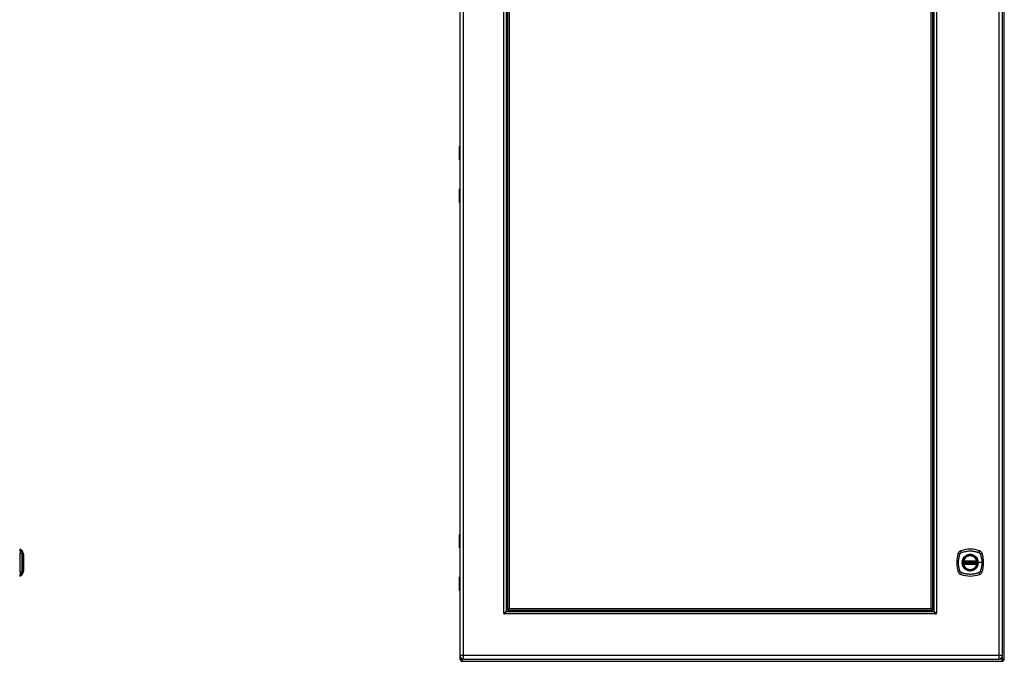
# Model space of a CAD drawing. Header units: inches. Extents: x 23 to 211, y 16 to 130.
# Tile 2 of 11: x 79 to 123, y 44 to 72. Entities that reach past the tile are written whole.
import ezdxf

# ---------------------------------------------------------------- set-up
doc = ezdxf.new("R2010")
doc.units = ezdxf.units.IN
doc.header["$MEASUREMENT"] = 0
doc.layers.add('Visible Edges(ANSI)', color=7, linetype='Continuous', lineweight=25)
doc.layers.add('Visible Tangent Edges(ANSI)', color=7, linetype='Continuous', lineweight=25)

msp = doc.modelspace()

# ---------------------------------------------------------------- linework, layer by layer
at = {"layer": 'Visible Edges(ANSI)'}
for p, q in [((122.711, 43.609), (122.711, 103.411)), ((98.713, 103.25), (98.713, 43.769)), ((122.631, 43.769), (122.631, 103.25)), ((100.744, 101.304), (100.744, 45.715)), ((100.803, 101.263), (100.803, 45.756)), ((100.881, 101.184), (100.881, 45.835)), ((119.481, 45.835), (119.481, 101.184)), ((119.56, 45.756), (119.56, 101.263)), ((119.619, 45.715), (119.619, 101.304)), ((98.711, 80.81), (98.711, 66.209)), ((98.693, 65.605), (98.693, 66.189)), ((98.713, 65.589), (98.709, 65.589)), ((98.711, 65.589), (98.711, 64.329)), ((98.693, 63.729), (98.693, 64.313)), ((98.709, 64.329), (98.713, 64.329)), ((98.711, 63.709), (98.711, 49.108)), ((98.693, 48.504), (98.693, 49.088)), ((79.317, 48.381), (79.317, 48.449)), ((79.317, 48.381), (79.317, 48.27)), ((79.317, 47.446), (79.317, 48.27)), ((79.41, 48.375), (79.472, 48.215)), ((98.713, 48.488), (98.709, 48.488)), ((98.711, 48.488), (98.711, 47.228)), ((120.91, 47.897), (121.503, 47.897)), ((121.503, 47.819), (120.91, 47.819)), ((120.914, 47.917), (121.499, 47.917)), ((121.499, 47.799), (120.914, 47.799)), ((79.317, 47.446), (79.317, 47.336)), ((79.317, 47.268), (79.317, 47.336)), ((79.472, 47.501), (79.41, 47.342)), ((98.693, 46.628), (98.693, 47.212)), ((98.709, 47.228), (98.713, 47.228)), ((98.711, 46.608), (98.711, 43.609)), ((100.762, 45.697), (119.601, 45.697)), ((100.803, 45.756), (100.881, 45.835)), ((100.803, 45.756), (119.56, 45.756)), ((100.881, 45.835), (119.481, 45.835)), ((119.481, 45.835), (119.56, 45.756)), ((98.81, 43.51), (122.612, 43.51)), ((98.874, 43.608), (122.47, 43.608))]:
    msp.add_line(p, q, dxfattribs=at)
at = {"layer": 'Visible Edges(ANSI)', "flags": 128}
for points in [[(79.472, 47.503), (79.472, 47.503), (79.472, 47.505), (79.472, 47.507), (79.472, 47.51), (79.472, 47.514), (79.472, 47.518), (79.472, 47.524), (79.472, 47.53), (79.472, 47.537), (79.472, 47.545), (79.472, 47.554), (79.472, 47.563), (79.472, 47.573), (79.472, 47.583), (79.472, 47.595), (79.472, 47.607), (79.472, 47.619), (79.472, 47.633), (79.472, 47.646), (79.472, 47.66), (79.472, 47.675), (79.472, 47.69), (79.472, 47.706), (79.472, 47.722), (79.472, 47.738), (79.472, 47.755), (79.472, 47.772), (79.472, 47.789), (79.472, 47.806), (79.472, 47.823), (79.472, 47.841), (79.472, 47.858), (79.472, 47.875), (79.472, 47.893), (79.472, 47.91), (79.472, 47.928), (79.472, 47.945), (79.472, 47.961), (79.472, 47.978), (79.472, 47.994), (79.472, 48.01), (79.472, 48.026), (79.472, 48.041), (79.472, 48.056), (79.472, 48.07), (79.472, 48.084), (79.472, 48.097), (79.472, 48.109), (79.472, 48.121), (79.472, 48.133), (79.472, 48.143), (79.472, 48.153), (79.472, 48.163), (79.472, 48.171), (79.472, 48.179), (79.472, 48.186), (79.472, 48.192), (79.472, 48.198), (79.472, 48.203), (79.472, 48.206), (79.472, 48.209), (79.472, 48.212), (79.472, 48.213), (79.472, 48.213)], [(120.898, 47.911), (120.898, 47.911), (120.898, 47.911), (120.898, 47.911), (120.898, 47.91), (120.898, 47.91), (120.898, 47.909), (120.898, 47.909), (120.898, 47.908), (120.898, 47.907), (120.897, 47.906), (120.897, 47.905), (120.897, 47.904), (120.897, 47.903), (120.897, 47.902), (120.897, 47.9), (120.896, 47.899), (120.896, 47.898), (120.896, 47.896), (120.896, 47.895), (120.896, 47.893), (120.895, 47.892), (120.895, 47.89), (120.895, 47.888), (120.895, 47.887)], [(120.895, 47.829), (120.895, 47.828), (120.895, 47.826), (120.895, 47.825), (120.896, 47.823), (120.896, 47.822), (120.896, 47.82), (120.896, 47.819), (120.896, 47.817), (120.897, 47.816), (120.897, 47.815), (120.897, 47.813), (120.897, 47.812), (120.897, 47.811), (120.897, 47.81), (120.898, 47.809), (120.898, 47.808), (120.898, 47.807), (120.898, 47.807), (120.898, 47.806), (120.898, 47.806), (120.898, 47.805), (120.898, 47.805), (120.898, 47.805), (120.898, 47.805)], [(121.518, 47.887), (121.518, 47.888), (121.518, 47.89), (121.518, 47.892), (121.518, 47.893), (121.518, 47.895), (121.517, 47.896), (121.517, 47.898), (121.517, 47.899), (121.517, 47.9), (121.517, 47.902), (121.516, 47.903), (121.516, 47.904), (121.516, 47.905), (121.516, 47.906), (121.516, 47.907), (121.516, 47.908), (121.516, 47.909), (121.515, 47.909), (121.515, 47.91), (121.515, 47.91), (121.515, 47.911), (121.515, 47.911), (121.515, 47.911), (121.515, 47.911)], [(121.515, 47.805), (121.515, 47.805), (121.515, 47.805), (121.515, 47.805), (121.515, 47.806), (121.515, 47.806), (121.515, 47.807), (121.516, 47.807), (121.516, 47.808), (121.516, 47.809), (121.516, 47.81), (121.516, 47.811), (121.516, 47.812), (121.516, 47.813), (121.517, 47.815), (121.517, 47.816), (121.517, 47.817), (121.517, 47.819), (121.517, 47.82), (121.518, 47.822), (121.518, 47.823), (121.518, 47.825), (121.518, 47.826), (121.518, 47.828), (121.518, 47.829)], [(100.645, 45.633), (100.645, 45.633), (100.645, 45.633), (100.645, 45.633), (100.645, 45.633), (100.645, 45.633), (100.646, 45.634), (100.646, 45.634), (100.646, 45.634), (100.646, 45.634), (100.647, 45.634), (100.647, 45.635), (100.647, 45.635), (100.648, 45.635), (100.648, 45.635), (100.648, 45.635), (100.649, 45.636), (100.649, 45.636), (100.649, 45.636), (100.65, 45.636), (100.65, 45.636), (100.65, 45.636), (100.65, 45.636), (100.65, 45.636), (100.651, 45.637)], [(100.651, 45.637), (100.657, 45.64), (100.663, 45.643), (100.669, 45.646), (100.675, 45.65), (100.681, 45.653), (100.687, 45.656), (100.692, 45.659), (100.697, 45.663), (100.703, 45.666), (100.708, 45.669), (100.712, 45.672), (100.717, 45.676), (100.721, 45.679), (100.725, 45.682), (100.728, 45.686), (100.731, 45.689), (100.734, 45.692), (100.737, 45.695), (100.739, 45.699), (100.741, 45.702), (100.742, 45.705), (100.743, 45.708), (100.743, 45.712), (100.744, 45.715)], [(100.683, 45.604), (100.683, 45.604), (100.683, 45.604), (100.683, 45.603), (100.683, 45.603), (100.683, 45.603), (100.682, 45.603), (100.682, 45.602), (100.682, 45.602), (100.682, 45.602), (100.682, 45.602), (100.682, 45.601), (100.681, 45.601), (100.681, 45.601), (100.681, 45.6), (100.681, 45.6), (100.68, 45.6), (100.68, 45.599), (100.68, 45.599), (100.68, 45.599), (100.68, 45.599), (100.68, 45.599), (100.68, 45.598), (100.679, 45.598), (100.679, 45.598)], [(100.762, 45.697), (100.758, 45.697), (100.755, 45.696), (100.752, 45.695), (100.748, 45.694), (100.745, 45.692), (100.742, 45.69), (100.739, 45.688), (100.735, 45.685), (100.732, 45.682), (100.729, 45.678), (100.726, 45.674), (100.722, 45.67), (100.719, 45.666), (100.716, 45.661), (100.713, 45.656), (100.709, 45.651), (100.706, 45.646), (100.703, 45.64), (100.699, 45.634), (100.696, 45.628), (100.693, 45.622), (100.69, 45.616), (100.686, 45.61), (100.683, 45.604)], [(119.679, 45.604), (119.676, 45.61), (119.673, 45.616), (119.669, 45.622), (119.666, 45.628), (119.663, 45.634), (119.66, 45.64), (119.656, 45.646), (119.653, 45.651), (119.65, 45.656), (119.647, 45.661), (119.643, 45.666), (119.64, 45.67), (119.637, 45.674), (119.634, 45.678), (119.63, 45.682), (119.627, 45.685), (119.624, 45.688), (119.62, 45.69), (119.617, 45.692), (119.614, 45.694), (119.611, 45.695), (119.607, 45.696), (119.604, 45.697), (119.601, 45.697)], [(119.619, 45.715), (119.619, 45.712), (119.619, 45.708), (119.62, 45.705), (119.622, 45.702), (119.624, 45.699), (119.626, 45.695), (119.628, 45.692), (119.631, 45.689), (119.634, 45.686), (119.638, 45.682), (119.641, 45.679), (119.646, 45.676), (119.65, 45.673), (119.655, 45.669), (119.66, 45.666), (119.665, 45.663), (119.67, 45.659), (119.676, 45.656), (119.681, 45.653), (119.687, 45.65), (119.693, 45.646), (119.699, 45.643), (119.706, 45.64), (119.712, 45.637)], [(119.683, 45.598), (119.683, 45.598), (119.683, 45.598), (119.683, 45.599), (119.683, 45.599), (119.682, 45.599), (119.682, 45.599), (119.682, 45.599), (119.682, 45.6), (119.682, 45.6), (119.681, 45.6), (119.681, 45.601), (119.681, 45.601), (119.681, 45.601), (119.681, 45.602), (119.68, 45.602), (119.68, 45.602), (119.68, 45.602), (119.68, 45.603), (119.68, 45.603), (119.68, 45.603), (119.68, 45.603), (119.679, 45.604), (119.679, 45.604), (119.679, 45.604)], [(119.712, 45.637), (119.712, 45.636), (119.712, 45.636), (119.712, 45.636), (119.713, 45.636), (119.713, 45.636), (119.713, 45.636), (119.713, 45.636), (119.714, 45.636), (119.714, 45.635), (119.714, 45.635), (119.715, 45.635), (119.715, 45.635), (119.715, 45.635), (119.716, 45.634), (119.716, 45.634), (119.716, 45.634), (119.716, 45.634), (119.717, 45.634), (119.717, 45.633), (119.717, 45.633), (119.717, 45.633), (119.717, 45.633), (119.718, 45.633), (119.718, 45.633)]]:
    msp.add_lwpolyline(points, dxfattribs=at)
at = {"layer": 'Visible Edges(ANSI)'}
for radius in [0.32, 0.315]:
    msp.add_circle((121.207, 47.858), radius, dxfattribs=at)
for centre, radius, start, end in [((98.713, 66.189), 0.0197, 90.5386, 180), ((98.709, 65.605), 0.0157, 180, 270), ((98.709, 64.313), 0.0157, 90, 180), ((98.713, 63.729), 0.0197, 180, 269.4614), ((98.713, 49.088), 0.0197, 90.5386, 180), ((79.325, 48.39), 0.0394, 101.537, 126.8699), ((79.3, 48.332), 0.118, 21.2505, 81.3991), ((79.467, 48.213), 0.00492, 0.2088, 21.2505), ((98.709, 48.504), 0.0157, 180, 270), ((121.896, 47.858), 1.28, 161.2278, 198.7722), ((120.852, 48.213), 0.177, 108.7722, 161.2278), ((121.207, 47.169), 1.28, 71.2278, 108.7722), ((121.561, 48.213), 0.177, 18.7722, 71.2278), ((120.518, 47.858), 1.28, 341.2278, 18.7722), ((121.207, 47.858), 0.313, 174.7499, 185.2501), ((121.207, 47.858), 0.313, 166.3656, 170.216), ((120.91, 47.909), 0.0118, 170.216, 270), ((120.91, 47.807), 0.0118, 90, 189.784), ((121.207, 47.858), 0.313, 189.784, 193.6344), ((121.207, 47.858), 0.313, 13.6344, 166.3656), ((120.914, 47.929), 0.0118, 166.3656, 270), ((120.914, 47.787), 0.0118, 90, 193.6344), ((121.207, 47.858), 0.313, 193.6344, 346.3656), ((121.499, 47.929), 0.0118, 270, 13.6344), ((121.499, 47.787), 0.0118, 346.3656, 90), ((121.503, 47.909), 0.0118, 270, 9.784), ((121.503, 47.807), 0.0118, 350.216, 90), ((121.207, 47.858), 0.313, 9.784, 13.6344), ((121.207, 47.858), 0.313, 346.3656, 350.216), ((121.207, 47.858), 0.313, 354.7499, 5.2501), ((79.3, 47.384), 0.118, 278.6009, 338.7495), ((79.467, 47.503), 0.00492, 338.7495, 359.7912), ((120.852, 47.503), 0.177, 198.7722, 251.2278), ((121.207, 48.547), 1.28, 251.2278, 288.7722), ((121.561, 47.503), 0.177, 288.7722, 341.2278), ((79.325, 47.327), 0.0394, 233.1301, 258.463), ((98.709, 47.212), 0.0157, 90, 180), ((98.713, 46.628), 0.0197, 180, 269.4614), ((100.665, 45.619), 0.025, 146.132, 303.868), ((100.707, 45.66), 0.031, 197.0538, 251.6646), ((100.794, 45.747), 0.105, 222.8394, 227.1606), ((100.794, 45.747), 0.05, 180, 270), ((119.569, 45.747), 0.05, 270, 0), ((119.569, 45.747), 0.105, 312.8394, 317.1606), ((119.655, 45.66), 0.031, 288.3354, 342.9462), ((119.697, 45.619), 0.025, 236.132, 33.868), ((98.81, 43.609), 0.099, 180, 270), ((98.874, 43.769), 0.161, 180, 270), ((122.47, 43.769), 0.161, 270, 0), ((122.612, 43.609), 0.099, 270, 0)]:
    msp.add_arc(centre, radius, start, end, dxfattribs=at)
at = {"layer": 'Visible Tangent Edges(ANSI)'}
for p, q in [((98.874, 43.769), (98.874, 103.25)), ((122.47, 103.25), (122.47, 43.769)), ((100.645, 45.633), (100.645, 101.386)), ((119.718, 101.386), (119.718, 45.633)), ((98.713, 66.189), (98.693, 66.189)), ((98.693, 65.605), (98.713, 65.605)), ((98.713, 64.313), (98.693, 64.313)), ((98.693, 63.729), (98.713, 63.729)), ((98.713, 49.088), (98.693, 49.088)), ((98.693, 48.504), (98.713, 48.504)), ((120.895, 47.887), (120.907, 47.886)), ((120.895, 47.829), (120.907, 47.831)), ((120.904, 47.91), (120.898, 47.911)), ((120.898, 47.805), (120.904, 47.806)), ((120.902, 47.932), (120.914, 47.929)), ((120.914, 47.787), (120.902, 47.784)), ((120.907, 47.886), (121.507, 47.886)), ((121.507, 47.831), (120.907, 47.831)), ((120.91, 47.897), (120.91, 47.908)), ((120.91, 47.809), (120.91, 47.819)), ((120.914, 47.917), (120.914, 47.929)), ((121.499, 47.929), (120.914, 47.929)), ((120.914, 47.907), (120.914, 47.917)), ((120.914, 47.907), (121.499, 47.907)), ((120.914, 47.799), (120.914, 47.809)), ((121.499, 47.809), (120.914, 47.809)), ((120.914, 47.787), (120.914, 47.799)), ((120.914, 47.787), (121.499, 47.787)), ((121.499, 47.929), (121.511, 47.932)), ((121.499, 47.929), (121.499, 47.917)), ((121.499, 47.917), (121.499, 47.907)), ((121.499, 47.809), (121.499, 47.799)), ((121.499, 47.799), (121.499, 47.787)), ((121.511, 47.784), (121.499, 47.787)), ((121.503, 47.908), (121.503, 47.897)), ((121.503, 47.819), (121.503, 47.809)), ((121.507, 47.886), (121.518, 47.887)), ((121.507, 47.831), (121.518, 47.829)), ((121.515, 47.911), (121.509, 47.91)), ((121.509, 47.806), (121.515, 47.805)), ((121.559, 47.858), (121.564, 47.858)), ((121.723, 47.858), (121.564, 47.858)), ((98.713, 47.212), (98.693, 47.212)), ((98.693, 46.628), (98.713, 46.628)), ((119.683, 45.598), (100.679, 45.598)), ((98.711, 43.609), (98.81, 43.609)), ((98.874, 43.769), (98.713, 43.769)), ((98.81, 43.609), (98.81, 43.621)), ((98.861, 43.609), (98.81, 43.609)), ((98.81, 43.609), (98.81, 43.51)), ((122.47, 43.769), (98.874, 43.769)), ((98.874, 43.608), (98.874, 43.769)), ((122.47, 43.769), (122.47, 43.608)), ((122.631, 43.769), (122.47, 43.769)), ((122.612, 43.609), (122.482, 43.609)), ((122.612, 43.694), (122.612, 43.609)), ((122.612, 43.51), (122.612, 43.609)), ((122.612, 43.609), (122.711, 43.609))]:
    msp.add_line(p, q, dxfattribs=at)
at = {"layer": 'Visible Tangent Edges(ANSI)', "flags": 128}
for points in [[(98.713, 65.974), (98.711, 65.974), (98.709, 65.972), (98.708, 65.971), (98.707, 65.969), (98.705, 65.967), (98.704, 65.964), (98.704, 65.961), (98.703, 65.958), (98.702, 65.954), (98.702, 65.951), (98.702, 65.947), (98.702, 65.943), (98.702, 65.94), (98.702, 65.936), (98.702, 65.932), (98.703, 65.929), (98.704, 65.926), (98.704, 65.923), (98.705, 65.92), (98.707, 65.918), (98.708, 65.916), (98.709, 65.914), (98.711, 65.913), (98.713, 65.912)], [(98.713, 65.932), (98.712, 65.933), (98.712, 65.934), (98.712, 65.935), (98.712, 65.936), (98.712, 65.937), (98.712, 65.937), (98.711, 65.938), (98.711, 65.939), (98.711, 65.94), (98.711, 65.941), (98.711, 65.942), (98.711, 65.943), (98.711, 65.944), (98.711, 65.945), (98.711, 65.946), (98.711, 65.947), (98.711, 65.948), (98.712, 65.949), (98.712, 65.95), (98.712, 65.951), (98.712, 65.952), (98.712, 65.953), (98.712, 65.954), (98.713, 65.955)], [(98.713, 64.006), (98.711, 64.005), (98.709, 64.004), (98.708, 64.002), (98.707, 64), (98.705, 63.998), (98.704, 63.995), (98.704, 63.993), (98.703, 63.989), (98.702, 63.986), (98.702, 63.982), (98.702, 63.979), (98.702, 63.975), (98.702, 63.971), (98.702, 63.967), (98.702, 63.964), (98.703, 63.96), (98.704, 63.957), (98.704, 63.954), (98.705, 63.952), (98.707, 63.949), (98.708, 63.947), (98.709, 63.946), (98.711, 63.945), (98.713, 63.944)], [(98.713, 63.964), (98.712, 63.964), (98.712, 63.965), (98.712, 63.966), (98.712, 63.967), (98.712, 63.968), (98.712, 63.969), (98.711, 63.97), (98.711, 63.971), (98.711, 63.972), (98.711, 63.973), (98.711, 63.974), (98.711, 63.975), (98.711, 63.976), (98.711, 63.977), (98.711, 63.978), (98.711, 63.979), (98.711, 63.98), (98.712, 63.981), (98.712, 63.982), (98.712, 63.983), (98.712, 63.984), (98.712, 63.984), (98.712, 63.985), (98.713, 63.986)], [(98.713, 48.873), (98.711, 48.873), (98.709, 48.871), (98.708, 48.87), (98.707, 48.868), (98.705, 48.866), (98.704, 48.863), (98.704, 48.86), (98.703, 48.857), (98.702, 48.853), (98.702, 48.85), (98.702, 48.846), (98.702, 48.842), (98.702, 48.839), (98.702, 48.835), (98.702, 48.831), (98.703, 48.828), (98.704, 48.825), (98.704, 48.822), (98.705, 48.819), (98.707, 48.817), (98.708, 48.815), (98.709, 48.813), (98.711, 48.812), (98.713, 48.811)], [(98.713, 48.831), (98.712, 48.832), (98.712, 48.833), (98.712, 48.834), (98.712, 48.835), (98.712, 48.836), (98.712, 48.836), (98.711, 48.837), (98.711, 48.838), (98.711, 48.839), (98.711, 48.84), (98.711, 48.841), (98.711, 48.842), (98.711, 48.843), (98.711, 48.844), (98.711, 48.845), (98.711, 48.846), (98.711, 48.847), (98.712, 48.848), (98.712, 48.849), (98.712, 48.85), (98.712, 48.851), (98.712, 48.852), (98.712, 48.853), (98.713, 48.854)], [(79.411, 48.298), (79.411, 48.306), (79.411, 48.312), (79.411, 48.317), (79.411, 48.322), (79.411, 48.327), (79.411, 48.332), (79.411, 48.336), (79.411, 48.341), (79.411, 48.345), (79.411, 48.349), (79.41, 48.352), (79.41, 48.355), (79.41, 48.358), (79.41, 48.361), (79.41, 48.364), (79.41, 48.366), (79.41, 48.368), (79.41, 48.37), (79.41, 48.371), (79.41, 48.372), (79.41, 48.373), (79.41, 48.374), (79.41, 48.375), (79.41, 48.375)], [(79.411, 47.47), (79.411, 47.503), (79.411, 47.534), (79.411, 47.565), (79.411, 47.597), (79.411, 47.629), (79.41, 47.661), (79.41, 47.694), (79.41, 47.726), (79.41, 47.759), (79.41, 47.792), (79.41, 47.825), (79.41, 47.858), (79.41, 47.891), (79.41, 47.924), (79.41, 47.957), (79.41, 47.99), (79.41, 48.022), (79.41, 48.055), (79.411, 48.087), (79.411, 48.119), (79.411, 48.151), (79.411, 48.182), (79.411, 48.213), (79.411, 48.247)], [(79.411, 48.247), (79.411, 48.249), (79.411, 48.252), (79.411, 48.255), (79.411, 48.258), (79.411, 48.26), (79.411, 48.263), (79.411, 48.265), (79.411, 48.268), (79.411, 48.27), (79.411, 48.272), (79.411, 48.275), (79.411, 48.277), (79.411, 48.279), (79.411, 48.281), (79.411, 48.283), (79.411, 48.285), (79.411, 48.287), (79.411, 48.289), (79.411, 48.29), (79.411, 48.292), (79.411, 48.294), (79.411, 48.295), (79.411, 48.297), (79.411, 48.298)], [(79.472, 48.215), (79.472, 48.215), (79.472, 48.214), (79.472, 48.214), (79.472, 48.213), (79.472, 48.211), (79.472, 48.21), (79.472, 48.208), (79.472, 48.205), (79.472, 48.203), (79.472, 48.2), (79.472, 48.197), (79.472, 48.194), (79.472, 48.19), (79.472, 48.186), (79.472, 48.182), (79.472, 48.177), (79.472, 48.173), (79.472, 48.168), (79.472, 48.163), (79.472, 48.157), (79.472, 48.151), (79.472, 48.145), (79.472, 48.139), (79.472, 48.133)], [(120.767, 47.47), (120.753, 47.503), (120.742, 47.534), (120.733, 47.565), (120.724, 47.597), (120.716, 47.629), (120.709, 47.661), (120.704, 47.694), (120.699, 47.726), (120.695, 47.759), (120.692, 47.792), (120.691, 47.825), (120.69, 47.858), (120.691, 47.891), (120.692, 47.924), (120.695, 47.957), (120.699, 47.99), (120.704, 48.022), (120.709, 48.055), (120.716, 48.087), (120.724, 48.119), (120.733, 48.151), (120.742, 48.182), (120.753, 48.213), (120.767, 48.247)], [(120.767, 48.247), (120.768, 48.249), (120.77, 48.252), (120.771, 48.255), (120.773, 48.258), (120.774, 48.26), (120.776, 48.263), (120.778, 48.265), (120.78, 48.268), (120.782, 48.27), (120.784, 48.272), (120.786, 48.275), (120.788, 48.277), (120.79, 48.279), (120.792, 48.281), (120.795, 48.283), (120.797, 48.285), (120.8, 48.287), (120.802, 48.289), (120.805, 48.29), (120.807, 48.292), (120.81, 48.294), (120.813, 48.295), (120.815, 48.297), (120.818, 48.298)], [(120.818, 48.298), (120.852, 48.312), (120.883, 48.322), (120.914, 48.332), (120.946, 48.341), (120.978, 48.348), (121.01, 48.355), (121.042, 48.361), (121.075, 48.366), (121.108, 48.37), (121.14, 48.372), (121.173, 48.374), (121.206, 48.375), (121.24, 48.374), (121.272, 48.373), (121.305, 48.37), (121.338, 48.366), (121.371, 48.361), (121.403, 48.355), (121.435, 48.349), (121.468, 48.341), (121.499, 48.332), (121.531, 48.322), (121.562, 48.312), (121.595, 48.298)], [(121.559, 47.858), (121.547, 47.767), (121.512, 47.682), (121.456, 47.609), (121.383, 47.553), (121.298, 47.518), (121.206, 47.506), (121.115, 47.518), (121.03, 47.553), (120.957, 47.609), (120.902, 47.682), (120.866, 47.767), (120.855, 47.858), (120.867, 47.95), (120.902, 48.035), (120.958, 48.108), (121.03, 48.163), (121.115, 48.198), (121.207, 48.21), (121.298, 48.198), (121.383, 48.163), (121.456, 48.107), (121.512, 48.034), (121.547, 47.949), (121.559, 47.858)], [(121.434, 48.133), (121.418, 48.145), (121.401, 48.157), (121.384, 48.168), (121.365, 48.177), (121.347, 48.186), (121.328, 48.194), (121.308, 48.2), (121.288, 48.205), (121.268, 48.21), (121.248, 48.213), (121.227, 48.214), (121.207, 48.215), (121.186, 48.214), (121.165, 48.213), (121.145, 48.21), (121.125, 48.205), (121.105, 48.2), (121.085, 48.194), (121.066, 48.186), (121.048, 48.177), (121.03, 48.168), (121.012, 48.157), (120.995, 48.145), (120.979, 48.133)], [(121.595, 48.298), (121.597, 48.297), (121.598, 48.297), (121.599, 48.296), (121.601, 48.295), (121.602, 48.295), (121.603, 48.294), (121.605, 48.293), (121.606, 48.292), (121.607, 48.291), (121.609, 48.291), (121.61, 48.29), (121.611, 48.289), (121.613, 48.288), (121.614, 48.287), (121.615, 48.286), (121.616, 48.285), (121.617, 48.284), (121.619, 48.283), (121.62, 48.282), (121.621, 48.281), (121.622, 48.28), (121.623, 48.279), (121.624, 48.278), (121.625, 48.277)], [(121.625, 48.277), (121.627, 48.276), (121.628, 48.275), (121.629, 48.274), (121.63, 48.272), (121.631, 48.271), (121.632, 48.27), (121.633, 48.269), (121.634, 48.268), (121.635, 48.266), (121.635, 48.265), (121.636, 48.264), (121.637, 48.263), (121.638, 48.261), (121.639, 48.26), (121.64, 48.259), (121.641, 48.258), (121.641, 48.256), (121.642, 48.255), (121.643, 48.254), (121.644, 48.252), (121.645, 48.251), (121.645, 48.249), (121.646, 48.248), (121.647, 48.247)], [(121.647, 48.247), (121.655, 48.229), (121.66, 48.213), (121.666, 48.198), (121.671, 48.182), (121.676, 48.166), (121.681, 48.151), (121.685, 48.135), (121.689, 48.119), (121.693, 48.103), (121.697, 48.087), (121.701, 48.071), (121.704, 48.055), (121.707, 48.039), (121.71, 48.022), (121.712, 48.006), (121.715, 47.99), (121.717, 47.973), (121.718, 47.957), (121.72, 47.941), (121.721, 47.924), (121.722, 47.908), (121.723, 47.891), (121.723, 47.875), (121.723, 47.858)], [(79.472, 48.133), (79.472, 48.131), (79.472, 48.129), (79.472, 48.127), (79.472, 48.125), (79.472, 48.124), (79.472, 48.122), (79.472, 48.12), (79.472, 48.118), (79.472, 48.116), (79.472, 48.114), (79.472, 48.112), (79.472, 48.11), (79.472, 48.108), (79.472, 48.106), (79.472, 48.104), (79.472, 48.102), (79.472, 48.1), (79.472, 48.098), (79.472, 48.096), (79.472, 48.094), (79.472, 48.092), (79.472, 48.09), (79.472, 48.088), (79.472, 48.086)], [(79.472, 48.086), (79.472, 48.07), (79.472, 48.053), (79.472, 48.035), (79.472, 48.017), (79.472, 47.998), (79.472, 47.979), (79.472, 47.96), (79.472, 47.94), (79.472, 47.919), (79.472, 47.899), (79.472, 47.879), (79.472, 47.858), (79.472, 47.837), (79.472, 47.817), (79.472, 47.797), (79.472, 47.776), (79.472, 47.757), (79.472, 47.737), (79.472, 47.718), (79.472, 47.699), (79.472, 47.681), (79.472, 47.663), (79.472, 47.647), (79.472, 47.631)], [(120.932, 48.086), (120.919, 48.07), (120.908, 48.053), (120.897, 48.035), (120.887, 48.017), (120.879, 47.998), (120.871, 47.979), (120.865, 47.96), (120.859, 47.94), (120.855, 47.919), (120.852, 47.899), (120.85, 47.879), (120.85, 47.858), (120.85, 47.837), (120.852, 47.817), (120.855, 47.797), (120.859, 47.776), (120.865, 47.757), (120.871, 47.737), (120.879, 47.718), (120.887, 47.699), (120.897, 47.681), (120.908, 47.663), (120.919, 47.647), (120.932, 47.631)], [(120.902, 47.932), (120.902, 47.931), (120.902, 47.93), (120.902, 47.929), (120.902, 47.928), (120.902, 47.927), (120.902, 47.926), (120.901, 47.925), (120.901, 47.924), (120.901, 47.923), (120.901, 47.922), (120.901, 47.921), (120.901, 47.921), (120.901, 47.92), (120.902, 47.919), (120.902, 47.918), (120.902, 47.917), (120.902, 47.916), (120.902, 47.915), (120.902, 47.914), (120.903, 47.913), (120.903, 47.913), (120.903, 47.912), (120.904, 47.911), (120.904, 47.91)], [(120.904, 47.806), (120.904, 47.805), (120.903, 47.804), (120.903, 47.804), (120.903, 47.803), (120.902, 47.802), (120.902, 47.801), (120.902, 47.8), (120.902, 47.799), (120.902, 47.798), (120.902, 47.798), (120.901, 47.797), (120.901, 47.796), (120.901, 47.795), (120.901, 47.794), (120.901, 47.793), (120.901, 47.792), (120.901, 47.791), (120.902, 47.79), (120.902, 47.789), (120.902, 47.788), (120.902, 47.787), (120.902, 47.786), (120.902, 47.785), (120.902, 47.784)], [(120.904, 47.91), (120.904, 47.91), (120.905, 47.91), (120.905, 47.91), (120.905, 47.91), (120.905, 47.909), (120.905, 47.909), (120.906, 47.909), (120.906, 47.909), (120.906, 47.909), (120.906, 47.909), (120.907, 47.909), (120.907, 47.909), (120.907, 47.908), (120.907, 47.908), (120.908, 47.908), (120.908, 47.908), (120.908, 47.908), (120.908, 47.908), (120.909, 47.908), (120.909, 47.908), (120.909, 47.908), (120.909, 47.908), (120.91, 47.908), (120.91, 47.908)], [(120.91, 47.809), (120.91, 47.809), (120.909, 47.809), (120.909, 47.808), (120.909, 47.808), (120.909, 47.808), (120.908, 47.808), (120.908, 47.808), (120.908, 47.808), (120.908, 47.808), (120.907, 47.808), (120.907, 47.808), (120.907, 47.808), (120.907, 47.808), (120.906, 47.807), (120.906, 47.807), (120.906, 47.807), (120.906, 47.807), (120.905, 47.807), (120.905, 47.807), (120.905, 47.807), (120.905, 47.806), (120.905, 47.806), (120.904, 47.806), (120.904, 47.806)], [(120.907, 47.886), (120.907, 47.886), (120.907, 47.887), (120.907, 47.888), (120.907, 47.889), (120.908, 47.889), (120.908, 47.89), (120.908, 47.891), (120.908, 47.892), (120.908, 47.892), (120.908, 47.893), (120.909, 47.893), (120.909, 47.894), (120.909, 47.895), (120.909, 47.895), (120.909, 47.895), (120.909, 47.896), (120.909, 47.896), (120.91, 47.897), (120.91, 47.897), (120.91, 47.897), (120.91, 47.897), (120.91, 47.897), (120.91, 47.897), (120.91, 47.897)], [(120.91, 47.819), (120.91, 47.819), (120.91, 47.819), (120.91, 47.819), (120.91, 47.819), (120.91, 47.819), (120.91, 47.82), (120.909, 47.82), (120.909, 47.82), (120.909, 47.821), (120.909, 47.821), (120.909, 47.822), (120.909, 47.822), (120.909, 47.823), (120.908, 47.823), (120.908, 47.824), (120.908, 47.825), (120.908, 47.825), (120.908, 47.826), (120.908, 47.827), (120.907, 47.828), (120.907, 47.828), (120.907, 47.829), (120.907, 47.83), (120.907, 47.831)], [(120.91, 47.908), (120.91, 47.908), (120.91, 47.908), (120.91, 47.908), (120.911, 47.908), (120.911, 47.907), (120.911, 47.907), (120.911, 47.907), (120.911, 47.907), (120.911, 47.907), (120.912, 47.907), (120.912, 47.907), (120.912, 47.907), (120.912, 47.907), (120.912, 47.907), (120.912, 47.907), (120.913, 47.907), (120.913, 47.907), (120.913, 47.907), (120.913, 47.907), (120.913, 47.907), (120.913, 47.907), (120.914, 47.907), (120.914, 47.907), (120.914, 47.907)], [(120.914, 47.809), (120.914, 47.809), (120.914, 47.809), (120.913, 47.809), (120.913, 47.809), (120.913, 47.809), (120.913, 47.809), (120.913, 47.809), (120.913, 47.809), (120.912, 47.809), (120.912, 47.809), (120.912, 47.809), (120.912, 47.809), (120.912, 47.809), (120.912, 47.809), (120.911, 47.809), (120.911, 47.809), (120.911, 47.809), (120.911, 47.809), (120.911, 47.809), (120.911, 47.809), (120.91, 47.809), (120.91, 47.809), (120.91, 47.809), (120.91, 47.809)], [(120.979, 48.133), (120.977, 48.131), (120.975, 48.129), (120.973, 48.127), (120.971, 48.125), (120.969, 48.124), (120.967, 48.122), (120.964, 48.12), (120.962, 48.118), (120.96, 48.116), (120.958, 48.114), (120.956, 48.112), (120.954, 48.11), (120.953, 48.108), (120.951, 48.106), (120.949, 48.104), (120.947, 48.102), (120.945, 48.1), (120.943, 48.098), (120.941, 48.096), (120.939, 48.094), (120.937, 48.092), (120.936, 48.09), (120.934, 48.088), (120.932, 48.086)], [(121.481, 48.086), (121.479, 48.088), (121.478, 48.09), (121.476, 48.092), (121.474, 48.094), (121.472, 48.096), (121.47, 48.098), (121.468, 48.1), (121.467, 48.102), (121.465, 48.104), (121.463, 48.106), (121.461, 48.108), (121.459, 48.11), (121.457, 48.112), (121.455, 48.114), (121.453, 48.116), (121.451, 48.118), (121.449, 48.12), (121.447, 48.122), (121.445, 48.124), (121.443, 48.125), (121.441, 48.127), (121.438, 48.129), (121.436, 48.131), (121.434, 48.133)], [(121.564, 47.858), (121.563, 47.868), (121.563, 47.879), (121.562, 47.889), (121.561, 47.899), (121.56, 47.909), (121.558, 47.92), (121.556, 47.93), (121.554, 47.94), (121.552, 47.95), (121.549, 47.96), (121.546, 47.969), (121.542, 47.979), (121.539, 47.989), (121.535, 47.998), (121.531, 48.008), (121.526, 48.017), (121.521, 48.026), (121.516, 48.035), (121.511, 48.044), (121.506, 48.053), (121.5, 48.061), (121.494, 48.07), (121.488, 48.078), (121.481, 48.086)], [(121.481, 47.631), (121.488, 47.639), (121.494, 47.647), (121.5, 47.655), (121.506, 47.664), (121.511, 47.672), (121.516, 47.681), (121.521, 47.69), (121.526, 47.699), (121.531, 47.709), (121.535, 47.718), (121.539, 47.728), (121.542, 47.737), (121.546, 47.747), (121.549, 47.757), (121.552, 47.767), (121.554, 47.777), (121.556, 47.787), (121.558, 47.797), (121.56, 47.807), (121.561, 47.817), (121.562, 47.827), (121.563, 47.838), (121.563, 47.848), (121.564, 47.858)], [(121.499, 47.907), (121.5, 47.907), (121.5, 47.907), (121.5, 47.907), (121.5, 47.907), (121.5, 47.907), (121.5, 47.907), (121.501, 47.907), (121.501, 47.907), (121.501, 47.907), (121.501, 47.907), (121.501, 47.907), (121.501, 47.907), (121.502, 47.907), (121.502, 47.907), (121.502, 47.907), (121.502, 47.907), (121.502, 47.907), (121.502, 47.907), (121.503, 47.907), (121.503, 47.908), (121.503, 47.908), (121.503, 47.908), (121.503, 47.908), (121.503, 47.908)], [(121.503, 47.809), (121.503, 47.809), (121.503, 47.809), (121.503, 47.809), (121.503, 47.809), (121.503, 47.809), (121.502, 47.809), (121.502, 47.809), (121.502, 47.809), (121.502, 47.809), (121.502, 47.809), (121.502, 47.809), (121.501, 47.809), (121.501, 47.809), (121.501, 47.809), (121.501, 47.809), (121.501, 47.809), (121.501, 47.809), (121.5, 47.809), (121.5, 47.809), (121.5, 47.809), (121.5, 47.809), (121.5, 47.809), (121.5, 47.809), (121.499, 47.809)], [(121.503, 47.908), (121.504, 47.908), (121.504, 47.908), (121.504, 47.908), (121.505, 47.908), (121.505, 47.908), (121.505, 47.908), (121.505, 47.908), (121.506, 47.908), (121.506, 47.908), (121.506, 47.908), (121.506, 47.908), (121.507, 47.909), (121.507, 47.909), (121.507, 47.909), (121.507, 47.909), (121.507, 47.909), (121.508, 47.909), (121.508, 47.909), (121.508, 47.909), (121.508, 47.91), (121.509, 47.91), (121.509, 47.91), (121.509, 47.91), (121.509, 47.91)], [(121.503, 47.897), (121.503, 47.897), (121.504, 47.897), (121.504, 47.897), (121.504, 47.897), (121.504, 47.897), (121.504, 47.897), (121.504, 47.896), (121.504, 47.896), (121.504, 47.895), (121.504, 47.895), (121.504, 47.895), (121.505, 47.894), (121.505, 47.893), (121.505, 47.893), (121.505, 47.892), (121.505, 47.892), (121.505, 47.891), (121.506, 47.89), (121.506, 47.889), (121.506, 47.889), (121.506, 47.888), (121.506, 47.887), (121.506, 47.886), (121.507, 47.886)], [(121.507, 47.831), (121.506, 47.83), (121.506, 47.829), (121.506, 47.828), (121.506, 47.828), (121.506, 47.827), (121.506, 47.826), (121.505, 47.825), (121.505, 47.825), (121.505, 47.824), (121.505, 47.823), (121.505, 47.823), (121.505, 47.822), (121.504, 47.822), (121.504, 47.821), (121.504, 47.821), (121.504, 47.82), (121.504, 47.82), (121.504, 47.82), (121.504, 47.819), (121.504, 47.819), (121.504, 47.819), (121.504, 47.819), (121.503, 47.819), (121.503, 47.819)], [(121.509, 47.806), (121.509, 47.806), (121.509, 47.806), (121.509, 47.806), (121.508, 47.807), (121.508, 47.807), (121.508, 47.807), (121.508, 47.807), (121.507, 47.807), (121.507, 47.807), (121.507, 47.807), (121.507, 47.808), (121.507, 47.808), (121.506, 47.808), (121.506, 47.808), (121.506, 47.808), (121.506, 47.808), (121.505, 47.808), (121.505, 47.808), (121.505, 47.808), (121.505, 47.808), (121.504, 47.808), (121.504, 47.809), (121.504, 47.809), (121.503, 47.809)], [(121.509, 47.91), (121.51, 47.911), (121.51, 47.912), (121.51, 47.913), (121.511, 47.913), (121.511, 47.914), (121.511, 47.915), (121.511, 47.916), (121.511, 47.917), (121.512, 47.918), (121.512, 47.919), (121.512, 47.92), (121.512, 47.921), (121.512, 47.921), (121.512, 47.922), (121.512, 47.923), (121.512, 47.924), (121.512, 47.925), (121.512, 47.926), (121.512, 47.927), (121.512, 47.928), (121.511, 47.929), (121.511, 47.93), (121.511, 47.931), (121.511, 47.932)], [(121.511, 47.784), (121.511, 47.785), (121.511, 47.786), (121.511, 47.787), (121.512, 47.788), (121.512, 47.789), (121.512, 47.79), (121.512, 47.791), (121.512, 47.792), (121.512, 47.793), (121.512, 47.794), (121.512, 47.795), (121.512, 47.796), (121.512, 47.797), (121.512, 47.798), (121.512, 47.798), (121.511, 47.799), (121.511, 47.8), (121.511, 47.801), (121.511, 47.802), (121.511, 47.803), (121.51, 47.804), (121.51, 47.804), (121.51, 47.805), (121.509, 47.806)], [(121.723, 47.858), (121.723, 47.842), (121.723, 47.825), (121.722, 47.809), (121.721, 47.792), (121.72, 47.776), (121.718, 47.759), (121.717, 47.743), (121.715, 47.726), (121.712, 47.71), (121.71, 47.694), (121.707, 47.678), (121.704, 47.661), (121.701, 47.645), (121.697, 47.629), (121.693, 47.613), (121.689, 47.597), (121.685, 47.581), (121.681, 47.566), (121.676, 47.55), (121.671, 47.534), (121.666, 47.519), (121.66, 47.503), (121.655, 47.488), (121.647, 47.47)], [(79.41, 47.342), (79.41, 47.342), (79.41, 47.342), (79.41, 47.343), (79.41, 47.344), (79.41, 47.345), (79.41, 47.346), (79.41, 47.348), (79.41, 47.35), (79.41, 47.352), (79.41, 47.355), (79.41, 47.358), (79.41, 47.361), (79.41, 47.364), (79.411, 47.368), (79.411, 47.371), (79.411, 47.376), (79.411, 47.38), (79.411, 47.384), (79.411, 47.389), (79.411, 47.394), (79.411, 47.399), (79.411, 47.404), (79.411, 47.41), (79.411, 47.418)], [(79.411, 47.418), (79.411, 47.42), (79.411, 47.421), (79.411, 47.422), (79.411, 47.424), (79.411, 47.426), (79.411, 47.427), (79.411, 47.429), (79.411, 47.431), (79.411, 47.433), (79.411, 47.435), (79.411, 47.437), (79.411, 47.439), (79.411, 47.442), (79.411, 47.444), (79.411, 47.446), (79.411, 47.449), (79.411, 47.451), (79.411, 47.453), (79.411, 47.456), (79.411, 47.459), (79.411, 47.461), (79.411, 47.464), (79.411, 47.467), (79.411, 47.47)], [(79.472, 47.631), (79.472, 47.628), (79.472, 47.626), (79.472, 47.624), (79.472, 47.622), (79.472, 47.62), (79.472, 47.618), (79.472, 47.616), (79.472, 47.614), (79.472, 47.612), (79.472, 47.61), (79.472, 47.608), (79.472, 47.606), (79.472, 47.604), (79.472, 47.602), (79.472, 47.6), (79.472, 47.598), (79.472, 47.596), (79.472, 47.594), (79.472, 47.593), (79.472, 47.591), (79.472, 47.589), (79.472, 47.587), (79.472, 47.585), (79.472, 47.583)], [(79.472, 47.583), (79.472, 47.577), (79.472, 47.571), (79.472, 47.565), (79.472, 47.559), (79.472, 47.554), (79.472, 47.548), (79.472, 47.543), (79.472, 47.539), (79.472, 47.534), (79.472, 47.53), (79.472, 47.526), (79.472, 47.523), (79.472, 47.519), (79.472, 47.516), (79.472, 47.513), (79.472, 47.511), (79.472, 47.509), (79.472, 47.507), (79.472, 47.505), (79.472, 47.504), (79.472, 47.503), (79.472, 47.502), (79.472, 47.501), (79.472, 47.501)], [(120.818, 47.418), (120.815, 47.42), (120.813, 47.421), (120.81, 47.422), (120.807, 47.424), (120.805, 47.426), (120.802, 47.427), (120.8, 47.429), (120.797, 47.431), (120.795, 47.433), (120.792, 47.435), (120.79, 47.437), (120.788, 47.439), (120.786, 47.442), (120.784, 47.444), (120.782, 47.446), (120.78, 47.449), (120.778, 47.451), (120.776, 47.453), (120.774, 47.456), (120.773, 47.459), (120.771, 47.461), (120.77, 47.464), (120.768, 47.467), (120.767, 47.47)], [(121.595, 47.418), (121.562, 47.404), (121.531, 47.394), (121.499, 47.384), (121.468, 47.375), (121.435, 47.368), (121.403, 47.361), (121.371, 47.355), (121.338, 47.35), (121.305, 47.346), (121.272, 47.344), (121.24, 47.342), (121.206, 47.342), (121.173, 47.342), (121.14, 47.344), (121.108, 47.346), (121.075, 47.35), (121.042, 47.355), (121.01, 47.361), (120.978, 47.368), (120.946, 47.376), (120.914, 47.384), (120.883, 47.394), (120.852, 47.404), (120.818, 47.418)], [(120.932, 47.631), (120.934, 47.628), (120.936, 47.626), (120.937, 47.624), (120.939, 47.622), (120.941, 47.62), (120.943, 47.618), (120.945, 47.616), (120.947, 47.614), (120.949, 47.612), (120.951, 47.61), (120.953, 47.608), (120.954, 47.606), (120.956, 47.604), (120.958, 47.602), (120.96, 47.6), (120.962, 47.598), (120.964, 47.596), (120.967, 47.594), (120.969, 47.593), (120.971, 47.591), (120.973, 47.589), (120.975, 47.587), (120.977, 47.585), (120.979, 47.583)], [(120.979, 47.583), (120.995, 47.571), (121.012, 47.559), (121.03, 47.548), (121.048, 47.539), (121.067, 47.53), (121.086, 47.523), (121.105, 47.516), (121.125, 47.511), (121.145, 47.507), (121.165, 47.504), (121.186, 47.502), (121.207, 47.501), (121.227, 47.502), (121.248, 47.504), (121.268, 47.507), (121.288, 47.511), (121.308, 47.516), (121.328, 47.523), (121.347, 47.53), (121.366, 47.539), (121.384, 47.548), (121.401, 47.559), (121.418, 47.571), (121.434, 47.583)], [(121.434, 47.583), (121.436, 47.585), (121.438, 47.587), (121.441, 47.589), (121.443, 47.591), (121.445, 47.593), (121.447, 47.594), (121.449, 47.596), (121.451, 47.598), (121.453, 47.6), (121.455, 47.602), (121.457, 47.604), (121.459, 47.606), (121.461, 47.608), (121.463, 47.61), (121.465, 47.612), (121.467, 47.614), (121.468, 47.616), (121.47, 47.618), (121.472, 47.62), (121.474, 47.622), (121.476, 47.624), (121.478, 47.626), (121.479, 47.628), (121.481, 47.631)], [(121.647, 47.47), (121.645, 47.467), (121.644, 47.464), (121.642, 47.461), (121.641, 47.459), (121.639, 47.456), (121.637, 47.454), (121.636, 47.451), (121.634, 47.449), (121.632, 47.446), (121.63, 47.444), (121.628, 47.442), (121.625, 47.439), (121.623, 47.437), (121.621, 47.435), (121.619, 47.433), (121.616, 47.431), (121.614, 47.429), (121.611, 47.428), (121.609, 47.426), (121.606, 47.424), (121.603, 47.422), (121.601, 47.421), (121.598, 47.42), (121.595, 47.418)], [(98.713, 46.905), (98.711, 46.904), (98.709, 46.903), (98.708, 46.901), (98.707, 46.899), (98.705, 46.897), (98.704, 46.894), (98.704, 46.892), (98.703, 46.888), (98.702, 46.885), (98.702, 46.881), (98.702, 46.878), (98.702, 46.874), (98.702, 46.87), (98.702, 46.866), (98.702, 46.863), (98.703, 46.859), (98.704, 46.856), (98.704, 46.853), (98.705, 46.851), (98.707, 46.848), (98.708, 46.846), (98.709, 46.845), (98.711, 46.844), (98.713, 46.843)], [(98.713, 46.863), (98.712, 46.863), (98.712, 46.864), (98.712, 46.865), (98.712, 46.866), (98.712, 46.867), (98.712, 46.868), (98.711, 46.869), (98.711, 46.87), (98.711, 46.871), (98.711, 46.872), (98.711, 46.873), (98.711, 46.874), (98.711, 46.875), (98.711, 46.876), (98.711, 46.877), (98.711, 46.878), (98.711, 46.879), (98.712, 46.88), (98.712, 46.881), (98.712, 46.882), (98.712, 46.883), (98.712, 46.883), (98.712, 46.884), (98.713, 46.885)]]:
    msp.add_lwpolyline(points, dxfattribs=at)
at = {"layer": 'Visible Tangent Edges(ANSI)'}
for radius in [0.346, 0.342, 0.325, 0.324]:
    msp.add_circle((121.207, 47.858), radius, dxfattribs=at)
for centre, radius, start, end in [((121.207, 47.858), 0.301, 174.7499, 185.2501), ((121.207, 47.858), 0.301, 13.6344, 166.3656), ((121.207, 47.858), 0.301, 193.6344, 346.3656), ((121.207, 47.858), 0.301, 354.7499, 5.2501), ((100.707, 45.66), 0.062, 202.6541, 246.7155), ((119.655, 45.66), 0.062, 293.2845, 337.3459)]:
    msp.add_arc(centre, radius, start, end, dxfattribs=at)
for centre, major_axis, ratio, start_param, end_param in [((79.297, 48.27), (0.117, -0.016), 0.948273, 0.391156, 1.528426), ((79.297, 48.232), (0.118, 0.005), 0.314585, 0.249322, 1.386592), ((120.794, 48.232), (-0.112, 0.037), 0.042597, 4.975842, 6.113112), ((120.832, 48.27), (-0.037, 0.112), 0.042597, 0.170073, 1.307344), ((121.581, 48.27), (0.037, 0.112), 0.042597, 4.975842, 6.113112), ((121.619, 48.232), (0.112, 0.037), 0.042597, 0.170073, 1.307344), ((120.899, 47.911), (0.00773, 0.00893), 0.431674, 4.96723, 6.283185), ((120.899, 47.805), (0.00773, -0.00893), 0.431674, 0, 1.315955), ((120.91, 47.906), (0.0021, 0.0116), 0.025638, 0, 1.426581), ((120.91, 47.81), (0.0021, -0.0116), 0.025638, 4.856604, 6.283185), ((121.503, 47.906), (-0.0021, 0.0116), 0.025638, 4.856604, 6.283185), ((121.503, 47.81), (-0.0021, -0.0116), 0.025638, 0, 1.426581), ((121.515, 47.911), (-0.00773, 0.00893), 0.431674, 0, 1.315955), ((121.515, 47.805), (-0.00773, -0.00893), 0.431674, 4.96723, 6.283185), ((79.297, 47.484), (0.118, -0.005), 0.314585, 4.896593, 6.033863), ((79.297, 47.446), (0.117, 0.016), 0.948273, 4.754759, 5.892029), ((120.794, 47.484), (-0.112, -0.037), 0.042597, 0.170073, 1.307344), ((120.832, 47.446), (-0.037, -0.112), 0.042597, 4.975842, 6.113112), ((121.581, 47.446), (0.037, -0.112), 0.042597, 0.170073, 1.307344), ((121.619, 47.484), (0.112, -0.037), 0.042597, 4.975842, 6.113112)]:
    msp.add_ellipse(centre, major_axis=major_axis, ratio=ratio, start_param=start_param, end_param=end_param, dxfattribs=at)

doc.saveas('drawing.dxf')
